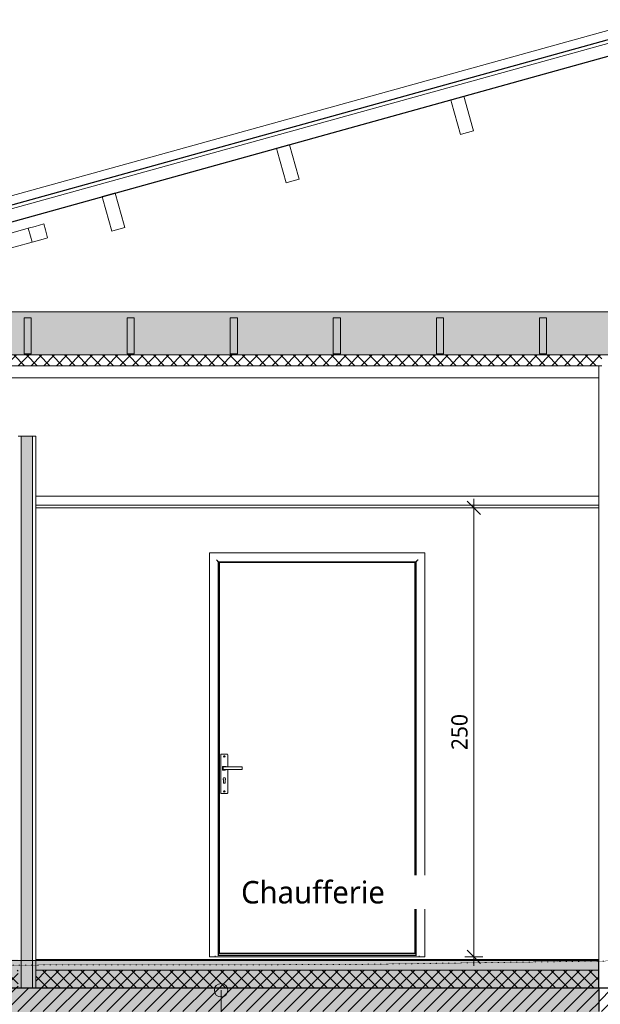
# Model space of a CAD drawing. Header units: millimetres. Extents: x -21851 to 219842, y -3161 to 6433.
# Tile 76 of 81: x 209593 to 212826, y -264 to 5218. Entities that reach past the tile are written whole.
import ezdxf

# ---------------------------------------------------------------- set-up
doc = ezdxf.new("R2010")
doc.units = ezdxf.units.MM
doc.linetypes.add('A-pointilles', pattern=[0.53, 0, -0.53])
for name, color, linetype, lineweight in [('A-ANNO-DIMS', 211, 'Continuous', 9), ('A-ANNO-DIMS-50', 211, 'Continuous', 9), ('A-AREA-IDEN', 2, 'Continuous', 9), ('A-CLNG', 13, 'Continuous', 13), ('A-CLNG-FNSH', 13, 'Continuous', 13), ('A-CLNG-PATT', 13, 'Continuous', 13), ('A-DOOR', 31, 'Continuous', 25), ('A-DOOR-FRAM', 31, 'Continuous', 25), ('A-FLOR-FNSH', 192, 'Continuous', 13), ('A-FLOR-MCUT', 51, 'Continuous', 13), ('A-FLOR-PATT', 8, 'Continuous', 13), ('A-ROOF', 132, 'Continuous', 13), ('A-ROOF-FNSH', 132, 'Continuous', 13), ('A-WALL', 113, 'Continuous', 13), ('A-WALL-FNSH', 113, 'Continuous', 13), ('A-WALL-PATT', 111, 'Continuous', 13), ('C-TOPO-FNSH', 192, 'A-pointilles', 13), ('C-TOPO-MCUT', 51, 'Continuous', 25), ('C-TOPO-PATT', 8, 'Continuous', 100), ('G-ANNO-TEXT', 231, 'Continuous', 9), ('S-BEAM', 12, 'Continuous', 13)]:
    doc.layers.add(name, color=color, linetype=linetype, lineweight=lineweight)
doc.styles.add('Trebuchet MS', font='trebuc.ttf', dxfattribs={"height": 90})
doc.styles.add('Trebuchet MS_1', font='trebuc.ttf', dxfattribs={"height": 125})
doc.dimstyles.new('Cotes100e_Intérieur', dxfattribs={"dimscale": 304.8, "dimtxt": 92.785582, "dimasz": 0.246063, "dimexe": 0.164042, "dimexo": 0.0625, "dimgap": 0.032808, "dimtad": 1, "dimdec": 0, "dimlfac": 0.1, "dimzin": 0, "dimdsep": 46, "dimtxsty": 'Trebuchet MS', "dimblk1": 'OBLIQUE', "dimblk2": 'OBLIQUE', "dimsah": 1, "dimcen": 0.09, "dimdle": 0.164042, "dimazin": 0, "dimtfac": 1, "dimtdec": 4, "dimtix": 1, "dimtmove": 0, "dimatfit": 3, "dimfxl": 0.164042, "dimfxlon": 1, "dimtvp": 1, "dimtolj": 1, "dimtzin": 0, "dimarcsym": 2})

# ---------------------------------------------------------------- blocks, each defined once
blk = doc.blocks.new('Family - IfcBeam - FP-251752-COUPE LL_50')
at = {"layer": 'S-BEAM', "color": 10, "lineweight": 18}
for p, q in [((25432.7, 3558.5), (25395.3, 3558.5)), ((25395.3, 3558.5), (25395.3, 3545.4)), ((25395.3, 3545.4), (25395.3, 3358.5)), ((25435.3, 3558.5), (25432.7, 3558.5)), ((25435.3, 3371.6), (25435.3, 3558.5)), ((25395.3, 3358.5), (25397.9, 3358.5)), ((25397.9, 3358.5), (25435.3, 3358.5)), ((25435.3, 3358.5), (25435.3, 3371.6))]:
    blk.add_line(p, q, dxfattribs=at)
blk = doc.blocks.new('Family - IfcBeam - FP-251756-COUPE LL_50')
at = {"layer": 'S-BEAM', "color": 10, "lineweight": 18}
for p, q in [((27154.5, 3558.5), (27117.1, 3558.5)), ((27117.1, 3558.5), (27117.1, 3545.4)), ((27117.1, 3545.4), (27117.1, 3358.5)), ((27157.1, 3558.5), (27154.5, 3558.5)), ((27157.1, 3371.6), (27157.1, 3558.5)), ((27117.1, 3358.5), (27119.7, 3358.5)), ((27119.7, 3358.5), (27157.1, 3358.5)), ((27157.1, 3358.5), (27157.1, 3371.6))]:
    blk.add_line(p, q, dxfattribs=at)
blk = doc.blocks.new('Family - IfcBeam - FP-251792-COUPE LL_50')
at = {"layer": 'S-BEAM', "color": 10, "lineweight": 18}
for p, q in [((27728.5, 3558.5), (27691.1, 3558.5)), ((27691.1, 3558.5), (27691.1, 3545.4)), ((27691.1, 3545.4), (27691.1, 3358.5)), ((27731.1, 3558.5), (27728.5, 3558.5)), ((27731.1, 3371.6), (27731.1, 3558.5)), ((27691.1, 3358.5), (27693.7, 3358.5)), ((27693.7, 3358.5), (27731.1, 3358.5)), ((27731.1, 3358.5), (27731.1, 3371.6))]:
    blk.add_line(p, q, dxfattribs=at)
blk = doc.blocks.new('Family - IfcBeam - PANNE-251882-COUPE LL_50')
at = {"layer": 'S-BEAM', "color": 10, "lineweight": 18}
for p, q in [((27839, 4790.2), (27772, 4771.7)), ((27772, 4771.7), (27775.9, 4757.7)), ((27844.3, 4791.7), (27839, 4790.2)), ((27893.8, 4613), (27844.3, 4791.7)), ((27775.9, 4757.7), (27825.4, 4578.9)), ((27897.7, 4599), (27893.8, 4613)), ((27825.4, 4578.9), (27830.7, 4580.4)), ((27830.7, 4580.4), (27897.7, 4599))]:
    blk.add_line(p, q, dxfattribs=at)
blk = doc.blocks.new('Family - IfcBeam - FP-251908-COUPE LL_50')
at = {"layer": 'S-BEAM', "color": 10, "lineweight": 18}
for p, q in [((28302.4, 3558.5), (28265, 3558.5)), ((28265, 3558.5), (28265, 3545.4)), ((28265, 3545.4), (28265, 3358.5)), ((28305, 3558.5), (28302.4, 3558.5)), ((28305, 3371.6), (28305, 3558.5)), ((28265, 3358.5), (28267.6, 3358.5)), ((28267.6, 3358.5), (28305, 3358.5)), ((28305, 3358.5), (28305, 3371.6))]:
    blk.add_line(p, q, dxfattribs=at)
blk = doc.blocks.new('Family - IfcBeam - PANNE-252234-COUPE LL_50')
at = {"layer": 'S-BEAM', "color": 10, "lineweight": 18}
for p, q in [((25897.3, 4251.8), (25830.3, 4233.2)), ((25830.3, 4233.2), (25834.2, 4219.2)), ((25902.6, 4253.2), (25897.3, 4251.8)), ((25952.1, 4074.5), (25902.6, 4253.2)), ((25834.2, 4219.2), (25883.7, 4040.5)), ((25889, 4041.9), (25956, 4060.5)), ((25956, 4060.5), (25952.1, 4074.5)), ((25883.7, 4040.5), (25889, 4041.9))]:
    blk.add_line(p, q, dxfattribs=at)
blk = doc.blocks.new('Family - IfcBeam - FP-252288-COUPE LL_50')
at = {"layer": 'S-BEAM', "color": 10, "lineweight": 18}
for p, q in [((26006.6, 3558.5), (25969.2, 3558.5)), ((25969.2, 3558.5), (25969.2, 3545.4)), ((25969.2, 3545.4), (25969.2, 3358.5)), ((26009.2, 3558.5), (26006.6, 3558.5)), ((26009.2, 3371.6), (26009.2, 3558.5)), ((25969.2, 3358.5), (25971.8, 3358.5)), ((25971.8, 3358.5), (26009.2, 3358.5)), ((26009.2, 3358.5), (26009.2, 3371.6))]:
    blk.add_line(p, q, dxfattribs=at)
blk = doc.blocks.new('Family - IfcBeam - ENTRETOISE-252376-COUPE LL_50')
at = {"layer": 'S-BEAM', "color": 10, "lineweight": 18}
for p, q in [((25456.5, 4067.3), (25419.1, 4056.9)), ((25505.2, 4080.8), (25456.5, 4067.3)), ((25514.3, 4048.1), (25505.2, 4080.8)), ((24947.7, 3926.2), (25419.1, 4056.9)), ((25419.1, 4056.9), (25431, 4013.9)), ((25431, 4013.9), (25440.4, 3979.8)), ((25489.4, 3993.4), (25526.6, 4003.7)), ((25526.6, 4003.7), (25514.3, 4048.1)), ((24969.1, 3849.1), (25440.4, 3979.8)), ((25440.4, 3979.8), (25489.4, 3993.4))]:
    blk.add_line(p, q, dxfattribs=at)
blk = doc.blocks.new('Family - IfcBeam - FP-252408-COUPE LL_50')
at = {"layer": 'S-BEAM', "color": 10, "lineweight": 18}
for p, q in [((26580.6, 3558.5), (26543.2, 3558.5)), ((26543.2, 3558.5), (26543.2, 3545.4)), ((26543.2, 3545.4), (26543.2, 3358.5)), ((26583.2, 3558.5), (26580.6, 3558.5)), ((26583.2, 3371.6), (26583.2, 3558.5)), ((26543.2, 3358.5), (26545.8, 3358.5)), ((26545.8, 3358.5), (26583.2, 3358.5)), ((26583.2, 3358.5), (26583.2, 3371.6))]:
    blk.add_line(p, q, dxfattribs=at)
blk = doc.blocks.new('Family - IfcBeam - PANNE-252532-COUPE LL_50')
at = {"layer": 'S-BEAM', "color": 10, "lineweight": 18}
for p, q in [((26868.1, 4521), (26801.1, 4502.5)), ((26801.1, 4502.5), (26805, 4488.5)), ((26873.4, 4522.5), (26868.1, 4521)), ((26923, 4343.8), (26873.4, 4522.5)), ((26805, 4488.5), (26854.6, 4309.7)), ((26926.8, 4329.8), (26923, 4343.8)), ((26854.6, 4309.7), (26859.8, 4311.2)), ((26859.8, 4311.2), (26926.8, 4329.8))]:
    blk.add_line(p, q, dxfattribs=at)
blk = doc.blocks.new('Family - IfcBeam - CVT-252638-COUPE LL_50')
at = {"layer": 'S-BEAM', "color": 10, "lineweight": 18}
for p, q in [((25056.3, 3223.5), (28594.8, 3223.5)), ((28692.8, 3223.5), (28791.6, 3223.5)), ((28926.6, 3223.5), (31681.8, 3223.5))]:
    blk.add_line(p, q, dxfattribs=at)
blk = doc.blocks.new('GROUPE SCOLAIRE ST JULIEN - PRO - Ind A_importrevit_ifc-4-COUPE LL_50')
at = {"layer": 'S-BEAM', "color": 10, "lineweight": 18}
for name in ['Family - IfcBeam - PANNE-251882-COUPE LL_50', 'Family - IfcBeam - PANNE-252532-COUPE LL_50', 'Family - IfcBeam - PANNE-252234-COUPE LL_50', 'Family - IfcBeam - ENTRETOISE-252376-COUPE LL_50', 'Family - IfcBeam - FP-251752-COUPE LL_50', 'Family - IfcBeam - FP-252288-COUPE LL_50', 'Family - IfcBeam - FP-252408-COUPE LL_50', 'Family - IfcBeam - FP-251756-COUPE LL_50', 'Family - IfcBeam - FP-251792-COUPE LL_50', 'Family - IfcBeam - FP-251908-COUPE LL_50', 'Family - IfcBeam - CVT-252638-COUPE LL_50']:
    blk.add_blockref(name, (0, 0), dxfattribs=at)
blk = doc.blocks.new('Porte d_entrée simple - Panneau plein - 90cm x 205cm-8513347-COUPE LL_50')
at = {"layer": 'A-DOOR', "color": 20}
for p, q in [((27573.4, 2196), (26481.5, 2196)), ((26481.5, 2196), (26481.5, 21.8)), ((27573.4, 21.8), (27573.4, 2196)), ((26481.5, 19.9), (26477.5, 19.9)), ((26481.5, 21.8), (26481.5, 19.8)), ((26481.5, 19.8), (27573.4, 19.8)), ((27573.4, 21.8), (27573.4, 19.8)), ((27577.5, 19.9), (27573.4, 19.9))]:
    blk.add_line(p, q, dxfattribs=at)
at = {"layer": 'A-DOOR', "color": 30, "lineweight": 13}
for p, q in [((26490.5, 1124.2), (26490.5, 914.2)), ((26525.5, 1129.2), (26495.5, 1129.2)), ((26530.5, 1057.2), (26530.5, 1124.2)), ((26500.9, 1041.5), (26500.9, 1058.6)), ((26502.9, 1060.6), (26515.9, 1060.6)), ((26503.8, 1046), (26503.8, 1055.3)), ((26610.5, 1057.3), (26505.8, 1057.3)), ((26505.8, 1044), (26610.5, 1044)), ((26530.5, 914.2), (26530.5, 1044.1)), ((26610.5, 1055.3), (26610.5, 1057.3)), ((26610.5, 1055.3), (26610.5, 1046)), ((26610.5, 1044), (26610.5, 1046)), ((26515.9, 1039.5), (26502.9, 1039.5)), ((26506.3, 970.8), (26506.3, 984.8)), ((26514.6, 984.8), (26514.6, 970.8)), ((26495.5, 909.2), (26525.5, 909.2)), ((26459.5, 5), (26459.5, 1.3)), ((26459.5, 0), (26459.5, 1.3)), ((26477.5, 16.5), (27577.5, 16.5)), ((26477.5, 7.3), (27577.5, 7.3)), ((27595.5, 1.3), (27595.5, 5)), ((27595.5, 1.3), (27595.5, 0))]:
    blk.add_line(p, q, dxfattribs=at)
for centre, radius, start, end in [((26495.5, 1124.2), 5, 90, 180), ((26495.5, 1124.2), 5, 90, 135), ((26510.5, 1116.3), 3.95, 0, 180), ((26510.5, 1116.3), 3.95, 180, 0), ((26525.5, 1124.2), 5, 360, 90), ((26525.5, 1124.2), 5, 45, 90), ((26502.9, 1058.6), 2, 90, 180), ((26515.9, 1055.6), 5, 19.7082, 90), ((26515.9, 1044.5), 5, 270, 354.1762), ((26502.9, 1041.5), 2, 180, 270), ((26510.5, 990.5), 7.05, 90, 234.0575), ((26510.5, 990.5), 7.05, 305.9425, 90), ((26510.1, 970.8), 3.74, 180, 276.2014), ((26510.9, 970.8), 3.74, 263.7986, 0), ((26495.5, 914.2), 5, 180, 270), ((26495.5, 914.2), 5, 225, 270), ((26510.5, 921.3), 3.95, 0, 180), ((26510.5, 921.3), 3.95, 180, 0), ((26525.5, 914.2), 5, 270, 360), ((26525.5, 914.2), 5, 270, 315)]:
    blk.add_arc(centre, radius, start, end, dxfattribs=at)
for points, knots in [([(26503.8, 1055.3), (26503.8, 1055.5), (26503.8, 1055.7), (26504, 1056.1), (26504.1, 1056.3), (26504.2, 1056.5), (26504.4, 1056.7), (26504.6, 1056.9), (26504.8, 1057), (26504.9, 1057.1), (26505.1, 1057.2), (26505.4, 1057.3), (26505.6, 1057.3), (26505.8, 1057.3)], [0, 0, 0, 0, 0.166667, 0.25, 0.333333, 0.416667, 0.5, 0.583333, 0.666667, 0.708333, 0.75, 0.833333, 1, 1, 1, 1]), ([(26505.8, 1044), (26505.6, 1044), (26505.4, 1044), (26505, 1044.1), (26504.8, 1044.2), (26504.7, 1044.3), (26504.6, 1044.4), (26504.4, 1044.6), (26504.2, 1044.8), (26504.1, 1045), (26504, 1045.2), (26503.8, 1045.5), (26503.8, 1045.8), (26503.8, 1046)], [0, 0, 0, 0, 0.166667, 0.25, 0.333333, 0.375, 0.416667, 0.5, 0.583333, 0.666667, 0.75, 0.833333, 1, 1, 1, 1])]:
    blk.add_open_spline(points, degree=3, knots=knots, dxfattribs=at)
at = {"layer": 'A-DOOR-FRAM', "color": 20}
for p, q in [((26477.5, 5.4), (26477.5, 2200)), ((26477.5, 2200), (27577.5, 2200)), ((27577.5, 2200), (27577.5, 5.4))]:
    blk.add_line(p, q, dxfattribs=at)
for points, knots in [([(26477.5, 2200), (26477.5, 2200), (26477.3, 2200.2), (26476.7, 2200.8), (26476, 2201.4), (26475.4, 2202.1), (26474.7, 2202.7), (26474.1, 2203.4), (26473.4, 2204.1), (26472.6, 2204.9), (26471.8, 2205.7), (26470.7, 2206.8), (26468.9, 2208.6), (26467.4, 2210), (26466.5, 2211)], [-1, -1, -1, -1, -0.833333, -0.75, -0.666667, -0.583333, -0.541667, -0.5, -0.416667, -0.375, -0.333333, -0.25, -0.166667, 0, 0, 0, 0]), ([(27588.5, 2211), (27587.5, 2210), (27586.1, 2208.6), (27584.2, 2206.8), (27583.2, 2205.7), (27582.4, 2204.9), (27581.6, 2204.1), (27580.8, 2203.4), (27580.2, 2202.7), (27579.6, 2202.1), (27578.9, 2201.4), (27578.3, 2200.8), (27577.7, 2200.2), (27577.5, 2200), (27577.5, 2200)], [0, 0, 0, 0, 0.166667, 0.25, 0.333333, 0.375, 0.416667, 0.5, 0.541667, 0.583333, 0.666667, 0.75, 0.833333, 1, 1, 1, 1])]:
    blk.add_open_spline(points, degree=3, knots=knots, dxfattribs=at)
blk = doc.blocks.new('DIMBLOCK35-COUPE LL_50')
at = {"layer": 'A-ANNO-DIMS-50'}
for p, q in [((212121.6, 2500), (212084.1, 2537.5)), ((212121.6, 2550), (212121.6, -50)), ((212121.6, 2500), (212071.6, 2500)), ((212121.6, 2500), (212159.1, 2462.5)), ((212121.6, 2500), (212171.6, 2500)), ((212121.6, 0), (212071.6, 0)), ((212121.6, 0), (212084.1, 37.5)), ((212121.6, 0), (212159.1, -37.5)), ((212121.6, 0), (212171.6, 0))]:
    blk.add_line(p, q, dxfattribs=at)
at = {"layer": 'A-ANNO-DIMS-50', "color": 0, "insert": (211996.4, 1150.9), "char_height": 90, "width": 237.783, "attachment_point": 1, "rotation": 90, "line_spacing_factor": 1.048425, "style": 'Trebuchet MS'}
blk.add_mtext('250', dxfattribs=at)
blk = doc.blocks.new('_Oblique')
at = {"color": 0, "linetype": 'ByBlock', "lineweight": -2}
blk.add_line((-0.5, -0.5), (0.5, 0.5), dxfattribs=at)

msp = doc.modelspace()

# ---------------------------------------------------------------- hatches: boundary and pattern name
at = {"layer": 'A-CLNG-PATT'}
h = msp.add_hatch(dxfattribs=at)
h.set_pattern_fill('FP_120', color=30, angle=-135, style=0, pattern_type=2)
h.set_pattern_definition([(225, (194894.75, 3591.475), (-88.89959, -177.79988), [15.715, -110.008]), (225, (194861.414, 3513.69), (-88.89959, -177.79988), [15.715, -110.008]), (225, (194850.3, 3591.475), (-88.89959, -177.79988), [15.715, -110.008]), (225, (194816.965, 3513.69), (-88.89959, -177.79988), [15.715, -110.008]), (251.565, (194883.64, 3580.362), (-88.89985, -355.599625), [35.141, -245.986]), (251.565, (194872.527, 3547.024), (-88.89985, -355.599625), [35.141, -245.986]), (251.565, (194839.19, 3580.362), (-88.89985, -355.599625), [35.141, -245.986]), (251.565, (194828.077, 3547.024), (-88.89985, -355.599625), [35.141, -245.986]), (315, (194883.64, 3513.69), (-88.89959, 177.79988), [15.715, -110.008]), (315, (194850.3, 3591.475), (-88.89959, 177.79988), [15.715, -110.008]), (315, (194839.19, 3513.69), (-88.89959, 177.79988), [15.715, -110.008]), (315, (194805.85, 3591.475), (-88.89959, 177.79988), [15.715, -110.008]), (288.435, (194872.527, 3547.024), (-88.89985, 355.599625), [35.141, -245.986]), (288.435, (194861.415, 3580.362), (-88.89985, 355.599625), [35.141, -245.986]), (288.435, (194828.077, 3547.024), (-88.89985, 355.599625), [35.141, -245.986]), (288.435, (194816.965, 3580.362), (-88.89985, 355.599625), [35.141, -245.986])])
h.paths.add_polyline_path([(182224.4, 3351.5), (182224.4, 3591.5), (172696, 3591.5), (172696, 3351.5), (182179.4, 3351.5)])
h.paths.add_polyline_path([(217093.6, 3351.5), (217093.6, 3591.5), (209068.6, 3591.5), (209068.6, 3351.5), (216818.4, 3351.5)])
h = msp.add_hatch(dxfattribs=at)
h.set_pattern_fill('FP_72', color=30, angle=-135, style=0, pattern_type=2)
h.set_pattern_definition([(225, (194894.75, 3591.475), (35.35534, -35.35534), []), (315, (194894.75, 3591.475), (35.35534, 35.35534), [])])
h.paths.add_polyline_path([(217045.6, 3291.5), (217093.6, 3291.5), (217093.6, 3351.5), (212896.7, 3351.5), (212896.7, 3291.5), (217030.6, 3291.5)])
h.paths.add_polyline_path([(172696, 3291.5), (182179.4, 3291.5), (182179.4, 3351.5), (172696, 3351.5)])
h.paths.add_polyline_path([(212834.7, 3291.5), (212834.7, 3351.5), (209068.6, 3351.5), (209068.6, 3291.5), (212816.7, 3291.5)])
at = {"layer": 'A-FLOR-PATT'}
h = msp.add_hatch(dxfattribs=at)
h.set_pattern_fill('FP_110', color=30, style=0, pattern_type=2)
h.set_pattern_definition([(0, (189704.476, 3183.113), (203.2, 50.8), [16.764, -135.636, 16.764, -135.636, -812.8]), (0, (189704.476, 3183.113), (203.2, 50.8), [-304.8, 16.764, -288.036, 16.764, -135.636, -355.6]), (0, (189704.476, 3183.113), (203.2, 50.8), [-762, 16.764, -84.836, 16.764, -237.236]), (120, (189780.676, 3208.513), (-145.59409, 150.57636), [16.764, -135.636, 16.764, -135.636, -812.8]), (120, (189780.676, 3208.513), (-145.59409, 150.57636), [-304.8, 16.764, -288.036, 16.764, -135.636, -355.6]), (120, (189780.676, 3208.513), (-145.59409, 150.57636), [-762, 16.764, -84.836, 16.764, -237.236]), (240, (189806.076, 3310.113), (-57.60591, -201.37636), [16.764, -135.636, 16.764, -135.636, -812.8]), (240, (189806.076, 3310.113), (-57.60591, -201.37636), [-304.8, 16.764, -288.036, 16.764, -135.636, -355.6]), (240, (189806.076, 3310.113), (-57.60591, -201.37636), [-762, 16.764, -84.836, 16.764, -237.236])])
h.paths.add_polyline_path([(204952, -75), (208092.1, -75), (208092.1, -15), (204952, -15)])
h.paths.add_polyline_path([(212660.3, -75), (212816.7, -75), (212816.7, -15), (209682.1, -15), (209682.1, -75), (212471.3, -75)])
h.paths.add_polyline_path([(208190.1, -75), (209584.1, -75), (209584.1, -15), (208190.1, -15)])
h = msp.add_hatch(dxfattribs=at)
h.set_pattern_fill('FP_123', color=30, angle=-135, style=0, pattern_type=2)
h.set_pattern_definition([(225, (208883.103, -15), (35.35534, -35.35534), []), (315, (208883.103, -15), (35.35534, 35.35534), [])])
h.paths.add_polyline_path([(208880.2, -175), (209584.1, -175), (209584.1, -75), (208190.1, -75), (208190.1, -175), (208691.2, -175)])
h.paths.add_polyline_path([(205100.2, -175), (208092.1, -175), (208092.1, -75), (204952, -75), (204952, -175)])
h.paths.add_polyline_path([(212816.7, -175), (212816.7, -75), (209682.1, -75), (209682.1, -175), (212660.3, -175)])
h = msp.add_hatch(dxfattribs=at)
h.set_pattern_fill('FP_53', color=30, angle=-135, style=0, pattern_type=2)
h.set_pattern_definition([(225, (194894.753, -6e-11), (35.35534, -35.35534), [])])
h.paths.add_polyline_path([(190736, -305), (204802, -305), (204802, -175), (172683.5, -175), (172683.5, -305), (190358, -305)])
h.paths.add_polyline_path([(217106.1, -305), (217106.1, -175), (212816.7, -175), (212816.7, -305), (216818.4, -305)])
h = msp.add_hatch(dxfattribs=at)
h.set_pattern_fill('FP_124', color=30, angle=-135, style=0, pattern_type=2)
h.set_pattern_definition([(225, (208883.103, -15), (35.35534, -35.35534), [])])
h.paths.add_polyline_path([(204949.5, -305), (212816.7, -305), (212816.7, -175), (204949.5, -175), (204949.5, -291.5)])
at = {"layer": 'A-WALL-PATT'}
h = msp.add_hatch(dxfattribs=at)
h.set_pattern_fill('FP_121', color=30, angle=225, style=0, pattern_type=2)
h.set_pattern_definition([(135, (209682.096, 1442.5), (-177.8, 88.8996), [15.715, -110.008]), (135, (209604.31, 1475.84), (-177.7999, 88.8996), [15.715, -110.008]), (135, (209682.096, 1486.95), (-177.7999, 88.8996), [15.715, -110.008]), (135, (209604.31, 1520.29), (-177.7999, 88.8996), [15.715, -110.008]), (161.565, (209670.983, 1453.613), (-355.59962, 88.89985), [35.141, -245.986]), (161.565, (209637.645, 1464.725), (-355.59962, 88.89985), [35.141, -245.986]), (161.565, (209670.983, 1498.063), (-355.59962, 88.89985), [35.141, -245.986]), (161.565, (209637.645, 1509.175), (-355.59962, 88.89985), [35.141, -245.986]), (225, (209604.31, 1453.61), (177.8, 88.8996), [15.715, -110.008]), (225, (209682.096, 1486.95), (177.7999, 88.8996), [15.715, -110.008]), (225, (209604.31, 1498.06), (177.7999, 88.8996), [15.715, -110.008]), (225, (209682.096, 1531.4), (177.7999, 88.8996), [15.715, -110.008]), (198.435, (209637.645, 1464.725), (355.59962, 88.89985), [35.141, -245.986]), (198.435, (209670.983, 1475.837), (355.59962, 88.89985), [35.141, -245.986]), (198.435, (209637.645, 1509.175), (355.59962, 88.89985), [35.141, -245.986]), (198.435, (209670.983, 1520.287), (355.59962, 88.89985), [35.141, -245.986])])
h.paths.add_polyline_path([(209636.3, -175), (209664.1, -175), (209664.1, 2900), (209602.1, 2900), (209602.1, -175)])
at = {"layer": 'C-TOPO-PATT', "lineweight": 13}
h = msp.add_hatch(dxfattribs=at)
h.set_pattern_fill('FP_119', color=256, style=0, pattern_type=2)
h.set_pattern_definition([(45, (192561.98, 6040.61), (213.84253, 356.40374), [1612.9, -806.45]), (135, (192561.98, 6040.61), (213.84253, -356.40374), [1612.9, -806.45])])
h.paths.add_polyline_path([(172106.6, -3160.6), (219842.4, -3160.6), (219842.4, -6.5), (217106.1, -17.6), (217106.1, -605), (212816.7, -605), (212816.7, -20), (204901.5, -20), (204901.5, -605), (172683.5, -605), (172683.5, -50), (172213.7, -50.3), (171595.9, -55), (171457.7, -58.1), (171457.7, -3160.6)])
at = {"layer": 'G-ANNO-TEXT'}
h = msp.add_hatch(color=7, dxfattribs=at)
edge = h.paths.add_edge_path()
edge.add_arc((210714.4, -186), 37.5, 0, 360)

# ---------------------------------------------------------------- linework, layer by layer
at = {"layer": 'A-CLNG', "color": 30}
for p, q in [((217093.6, 3591.5), (209068.6, 3591.5)), ((217093.6, 3351.5), (209068.6, 3351.5)), ((209068.6, 3291.5), (212816.7, 3291.5)), ((212816.7, 2565), (209682.1, 2565)), ((212816.7, 2515), (209682.1, 2515))]:
    msp.add_line(p, q, dxfattribs=at)
at = {"layer": 'A-CLNG-FNSH', "color": 30}
msp.add_line((209682.1, 2500), (212816.7, 2500), dxfattribs=at)
at = {"layer": 'A-FLOR-FNSH', "color": 30}
msp.add_line((212816.7, -15), (209682.1, -15), dxfattribs=at)
at = {"layer": 'A-FLOR-FNSH', "color": 20, "lineweight": 25}
for p, q in [((217106.1, -175), (204949.5, -175)), ((212816.7, -175), (212816.7, -305))]:
    msp.add_line(p, q, dxfattribs=at)
at = {"layer": 'A-FLOR-MCUT', "color": 30}
for p, q in [((212816.7, -20), (212816.7, -15)), ((212816.7, -75), (209682.1, -75))]:
    msp.add_line(p, q, dxfattribs=at)
at = {"layer": 'A-ROOF', "color": 20, "lineweight": 25}
for p, q in [((208670.6, 3943.4), (213081.1, 5166.5)), ((209067.1, 3960), (213081.1, 5073.1))]:
    msp.add_line(p, q, dxfattribs=at)
at = {"layer": 'A-ROOF', "color": 30}
msp.add_line((208670.6, 3922.6), (213081.1, 5145.8), dxfattribs=at)
at = {"layer": 'A-ROOF-FNSH', "color": 30}
msp.add_line((213081.1, 5218.4), (208670.6, 3995.3), dxfattribs=at)
at = {"layer": 'A-WALL', "color": 30}
for p, q in [((212834.7, 3291.5), (212816.7, 3291.5)), ((209664.1, 2900), (209602.1, 2900)), ((209602.1, 2900), (209602.1, -45.5)), ((209664.1, 2900), (209664.1, -45.4)), ((210649.4, 0), (210649.4, 2250)), ((210649.4, 2250), (211849.4, 2250)), ((211849.4, 2250), (211849.4, 0)), ((211849.4, 0), (210649.4, 0)), ((209602.1, -175), (209602.1, -45.5)), ((209664.1, -175), (209664.1, -45.4)), ((209682.1, -45.4), (209682.1, -15)), ((209682.1, -175), (209682.1, -45.4))]:
    msp.add_line(p, q, dxfattribs=at)
at = {"layer": 'A-WALL-FNSH', "color": 30}
for p, q in [((212816.7, 3291.5), (212816.7, 0)), ((209602.1, 2900), (209584.1, 2900)), ((209682.1, 2900), (209664.1, 2900)), ((209682.1, -15), (209682.1, 2900)), ((212816.7, 0), (212816.7, -15))]:
    msp.add_line(p, q, dxfattribs=at)
at = {"layer": 'C-TOPO-FNSH', "color": 7, "linetype": 'Continuous'}
msp.add_line((212816.7, -20), (204901.5, -20), dxfattribs=at)
at = {"layer": 'C-TOPO-FNSH', "color": 40}
for p, q in [((211415.6, -43), (208464.2, -47.1)), ((214389.1, -1.9), (211415.6, -43))]:
    msp.add_line(p, q, dxfattribs=at)
at = {"layer": 'C-TOPO-MCUT'}
msp.add_line((212816.7, -175), (212816.7, -20), dxfattribs=at)
at = {"layer": 'G-ANNO-TEXT', "color": 50}
msp.add_line((210714.4, -186), (210714.4, -941.3), dxfattribs=at)
msp.add_circle((210714.4, -186), 37.5, dxfattribs=at)

# ---------------------------------------------------------------- block references
at = {"color": 50, "lineweight": 5}
msp.add_blockref('GROUPE SCOLAIRE ST JULIEN - PRO - Ind A_importrevit_ifc-4-COUPE LL_50', (184221.9, 0), dxfattribs=at)
at = {"layer": 'A-DOOR', "color": 30, "lineweight": 13}
msp.add_blockref('Porte d_entrée simple - Panneau plein - 90cm x 205cm-8513347-COUPE LL_50', (184221.9, 0), dxfattribs=at)

# ---------------------------------------------------------------- dimensions: what is measured, and where the dimension line sits
at = {"layer": 'A-ANNO-DIMS'}
dim = msp.add_linear_dim(base=(212121.6, 0), p1=(212171.6, 2500), p2=(212171.6, 0), angle=90, dimstyle='Cotes100e_Intérieur', override={"dimpost": '<>', "dimfxl": 2500}, dxfattribs=at)
dim.commit()
dim.dimension.update_dxf_attribs({"geometry": 'DIMBLOCK35-COUPE LL_50', "text_midpoint": (212065.8, 1250)})

# ---------------------------------------------------------------- next in the draw order: texts
at = {"layer": 'A-AREA-IDEN', "insert": (210825.7, 422.3), "char_height": 125, "width": 1010.126, "attachment_point": 1, "style": 'Trebuchet MS_1', "bg_fill": 3, "box_fill_scale": 1.25, "bg_fill_color": 256, "bg_fill_true_color": 13158600, "bg_fill_transparency": 0}
msp.add_mtext('Chaufferie', dxfattribs=at)

doc.saveas('drawing.dxf')
